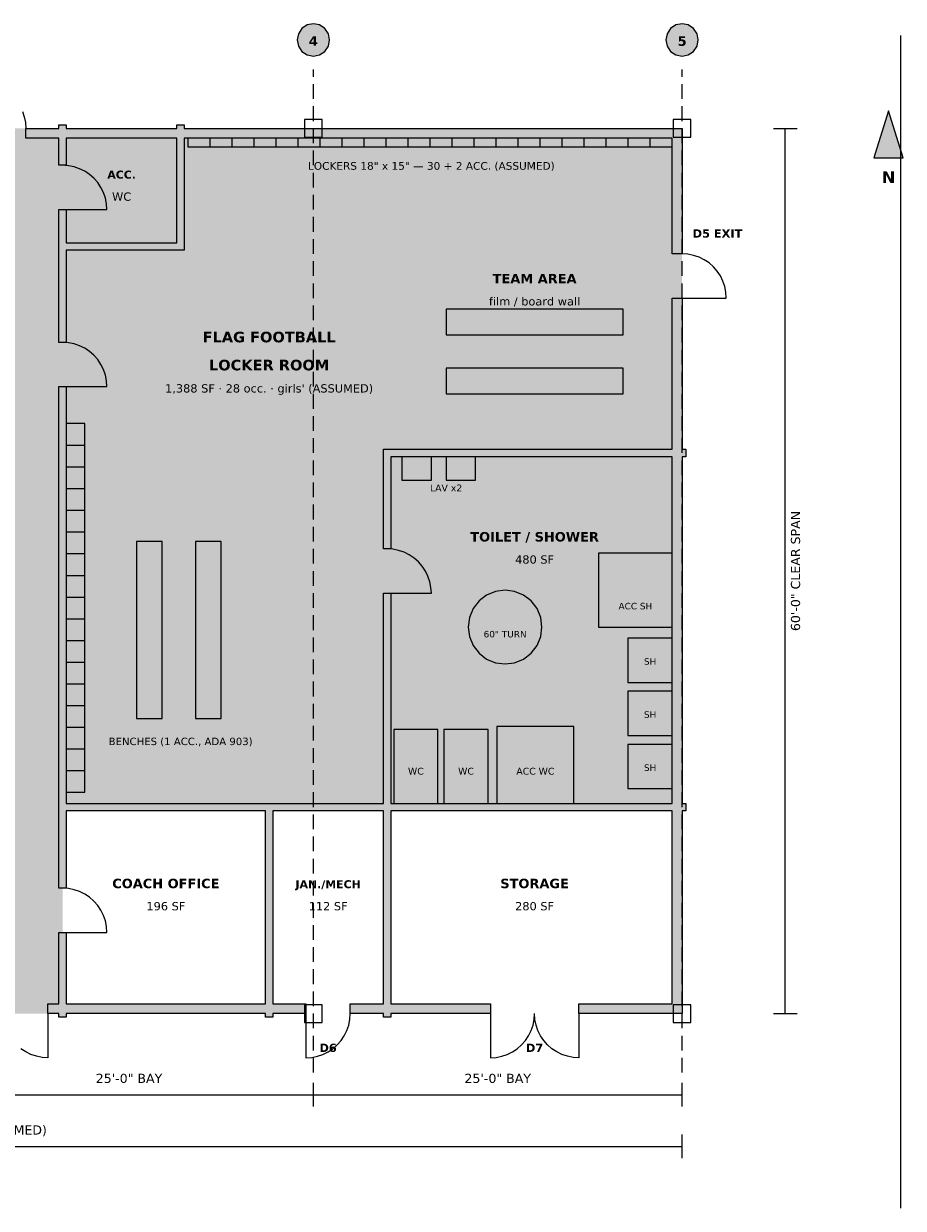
# Model space of a CAD drawing. Header units: feet. Extents: x -7 to 115, y -13 to 67.
# Tile 2 of 2: x 55 to 115, y -13 to 67. Entities that reach past the tile are written whole.
import ezdxf
from ezdxf.enums import TextEntityAlignment as Align

# ---------------------------------------------------------------- set-up
doc = ezdxf.new("R2010")
doc.units = ezdxf.units.FT
doc.header["$MEASUREMENT"] = 0
for name, color, linetype in [('A-ANNO-DIMS', 7, 'Continuous'), ('A-ANNO-EXIT', 7, 'Continuous'), ('A-ANNO-TEXT', 7, 'Continuous'), ('A-DOOR', 7, 'Continuous'), ('A-FLOR-PATT', 7, 'Continuous'), ('A-FURN', 7, 'Continuous'), ('A-WALL', 7, 'Continuous'), ('P-FIXT', 7, 'Continuous'), ('S-COLS', 7, 'Continuous'), ('S-GRID', 7, 'Continuous')]:
    doc.layers.add(name, color=color, linetype=linetype)
doc.styles.add('KS-BOLD', font='DejaVuSans-Bold.ttf')
doc.styles.add('KS-REG', font='DejaVuSans.ttf')

msp = doc.modelspace()

# ---------------------------------------------------------------- hatches: boundary and pattern name
at = {"layer": 'A-ANNO-TEXT', "true_color": 0x1a1a1a}
msp.add_hatch(color=7, dxfattribs=at).paths.add_polyline_path([(114, 61.2), (113, 58), (115, 58)])
at = {"layer": 'A-FLOR-PATT', "true_color": 0xe3f1e6}
msp.add_hatch(color=7, dxfattribs=at).paths.add_polyline_path([(50, 0), (58, 0), (58, 60), (50, 60)])
at = {"layer": 'A-FLOR-PATT', "true_color": 0xf4e6c8}
msp.add_hatch(color=7, dxfattribs=at).paths.add_polyline_path([(58, 14), (80, 14), (80, 38), (100, 38), (100, 60), (66, 60), (66, 52), (58, 52), (58, 14)])
at = {"layer": 'A-FLOR-PATT', "true_color": 0xeaf0f8}
for points in [[(58, 52), (66, 52), (66, 60), (58, 60)], [(80, 14), (100, 14), (100, 38), (80, 38)]]:
    msp.add_hatch(color=7, dxfattribs=at).paths.add_polyline_path(points)
at = {"layer": 'A-FURN', "true_color": 0x9aa5b1}
for points in [[(66.5, 58.75), (99.333, 58.75), (99.333, 59.333), (66.5, 59.333)], [(58.25, 15), (59.5, 15), (59.5, 40), (58.25, 40)]]:
    msp.add_hatch(color=7, dxfattribs=at).paths.add_polyline_path(points)
at = {"layer": 'A-FURN', "true_color": 0xd2b48c}
for points in [[(84, 46), (96, 46), (96, 47.75), (84, 47.75)], [(84, 42), (96, 42), (96, 43.75), (84, 43.75)], [(63, 20), (64.75, 20), (64.75, 32), (63, 32)], [(67, 20), (68.75, 20), (68.75, 32), (67, 32)]]:
    msp.add_hatch(color=7, dxfattribs=at).paths.add_polyline_path(points)
at = {"layer": 'A-WALL', "true_color": 0x1a1a1a}
for points in [[(57.75, 60), (57.75, 60.25), (58.25, 60.25), (58.25, 60), (65.75, 60), (65.75, 60.25), (66.25, 60.25), (66.25, 60), (100, 60), (100, 51.5), (99.333, 51.5), (99.333, 59.333), (66.25, 59.333), (66.25, 52.25), (66.25, 51.75), (65.75, 51.75), (58.25, 51.75), (58.25, 45.5), (57.75, 45.5), (57.75, 51.75), (57.75, 52.25), (57.75, 54.5), (58.25, 54.5), (58.25, 52.25), (65.75, 52.25), (65.75, 59.333), (58.25, 59.333), (58.25, 57.5), (57.75, 57.5), (57.75, 59.333), (55.5, 59.333), (55.5, 60), (57.75, 60)], [(100, 38.25), (100.25, 38.25), (100.25, 37.75), (100, 37.75), (100, 14.25), (100.25, 14.25), (100.25, 13.75), (100, 13.75), (100, 0), (93, 0), (93, 0.667), (99.333, 0.667), (99.333, 13.75), (80.25, 13.75), (80.25, 0.667), (87, 0.667), (87, 0), (80.25, 0), (80.25, -0.25), (79.75, -0.25), (79.75, 0), (77.5, 0), (77.5, 0.667), (79.75, 0.667), (79.75, 13.75), (72.25, 13.75), (72.25, 0.667), (74.5, 0.667), (74.5, 0), (72.25, 0), (72.25, -0.25), (71.75, -0.25), (71.75, 0), (58.25, 0), (58.25, -0.25), (57.75, -0.25), (57.75, 0), (57, 0), (57, 0.667), (57.75, 0.667), (57.75, 5.5), (58.25, 5.5), (58.25, 0.667), (71.75, 0.667), (71.75, 13.75), (58.25, 13.75), (58.25, 8.5), (57.75, 8.5), (57.75, 13.75), (57.75, 14.25), (57.75, 42.5), (58.25, 42.5), (58.25, 14.25), (71.75, 14.25), (72.25, 14.25), (79.75, 14.25), (79.75, 28.5), (80.25, 28.5), (80.25, 14.25), (99.333, 14.25), (99.333, 37.75), (80.25, 37.75), (80.25, 31.5), (79.75, 31.5), (79.75, 37.75), (79.75, 38.25), (80.25, 38.25), (99.333, 38.25), (99.333, 48.5), (100, 48.5), (100, 38.25)]]:
    msp.add_hatch(color=7, dxfattribs=at).paths.add_polyline_path(points)
at = {"layer": 'P-FIXT', "true_color": 0xffffff}
for points in [[(81, 36.15), (83, 36.15), (83, 37.75), (81, 37.75)], [(84, 36.15), (86, 36.15), (86, 37.75), (84, 37.75)], [(87.45, 14.25), (92.65, 14.25), (92.65, 19.45), (87.45, 19.45)], [(80.45, 14.25), (83.45, 14.25), (83.45, 19.25), (80.45, 19.25)], [(83.85, 14.25), (86.85, 14.25), (86.85, 19.25), (83.85, 19.25)]]:
    msp.add_hatch(color=7, dxfattribs=at).paths.add_polyline_path(points)
at = {"layer": 'P-FIXT', "true_color": 0xdcebf7}
for points in [[(94.333, 26.2), (99.333, 26.2), (99.333, 31.2), (94.333, 31.2)], [(96.333, 22.45), (99.333, 22.45), (99.333, 25.45), (96.333, 25.45)], [(96.333, 18.85), (99.333, 18.85), (99.333, 21.85), (96.333, 21.85)], [(96.333, 15.25), (99.333, 15.25), (99.333, 18.25), (96.333, 18.25)]]:
    msp.add_hatch(color=7, dxfattribs=at).paths.add_polyline_path(points)
at = {"layer": 'S-GRID', "true_color": 0xffffff}
for points in [[(76.1, 66), (76.016, 66.421), (75.778, 66.778), (75.421, 67.016), (75, 67.1), (74.579, 67.016), (74.222, 66.778), (73.984, 66.421), (73.9, 66), (73.984, 65.579), (74.222, 65.222), (74.579, 64.984), (75, 64.9), (75.421, 64.984), (75.778, 65.222), (76.016, 65.579)], [(101.1, 66), (101.016, 66.421), (100.778, 66.778), (100.421, 67.016), (100, 67.1), (99.579, 67.016), (99.222, 66.778), (98.984, 66.421), (98.9, 66), (98.984, 65.579), (99.222, 65.222), (99.579, 64.984), (100, 64.9), (100.421, 64.984), (100.778, 65.222), (101.016, 65.579)]]:
    msp.add_hatch(color=7, dxfattribs=at).paths.add_polyline_path(points)

# ---------------------------------------------------------------- linework, layer by layer
at = {"layer": 'A-ANNO-DIMS'}
for p, q in [((106.2, 60), (107.8, 60)), ((107, 0), (107, 60)), ((106.2, 0), (107.8, 0)), ((75, -6.3), (75, -4.7)), ((75, -6.3), (75, -4.7)), ((100, -6.3), (100, -4.7)), ((50, -5.5), (75, -5.5)), ((75, -5.5), (100, -5.5)), ((100, -9.8), (100, -8.2)), ((0, -9), (100, -9))]:
    msp.add_line(p, q, dxfattribs=at)
at = {"layer": 'A-ANNO-TEXT'}
msp.add_line((114.8, 66.3), (114.8, -13.2), dxfattribs=at)
msp.add_lwpolyline([(114, 61.2), (113, 58), (115, 58)], close=True, dxfattribs=at)
at = {"layer": 'A-DOOR'}
for p, q in [((55.272, 61.148), (55.398, 60.776)), ((55.398, 60.776), (55.474, 60.392)), ((55.474, 60.392), (55.5, 60)), ((58.392, 57.474), (58, 57.5)), ((58.776, 57.398), (58.392, 57.474)), ((59.148, 57.272), (58.776, 57.398)), ((59.5, 57.098), (59.148, 57.272)), ((59.826, 56.88), (59.5, 57.098)), ((60.121, 56.621), (59.826, 56.88)), ((60.38, 56.326), (60.121, 56.621)), ((60.598, 56), (60.38, 56.326)), ((60.772, 55.648), (60.598, 56)), ((60.898, 55.276), (60.772, 55.648)), ((60.974, 54.892), (60.898, 55.276)), ((61, 54.5), (60.974, 54.892)), ((58, 54.5), (61, 54.5)), ((100.392, 51.474), (100, 51.5)), ((100.776, 51.398), (100.392, 51.474)), ((101.148, 51.272), (100.776, 51.398)), ((101.5, 51.098), (101.148, 51.272)), ((101.826, 50.88), (101.5, 51.098)), ((102.121, 50.621), (101.826, 50.88)), ((102.38, 50.326), (102.121, 50.621)), ((102.598, 50), (102.38, 50.326)), ((102.772, 49.648), (102.598, 50)), ((102.898, 49.276), (102.772, 49.648)), ((102.974, 48.892), (102.898, 49.276)), ((100, 48.5), (103, 48.5)), ((103, 48.5), (102.974, 48.892)), ((58.392, 45.474), (58, 45.5)), ((58.776, 45.398), (58.392, 45.474)), ((59.148, 45.272), (58.776, 45.398)), ((59.5, 45.098), (59.148, 45.272)), ((59.826, 44.88), (59.5, 45.098)), ((60.121, 44.621), (59.826, 44.88)), ((60.38, 44.326), (60.121, 44.621)), ((60.598, 44), (60.38, 44.326)), ((60.772, 43.648), (60.598, 44)), ((60.898, 43.276), (60.772, 43.648)), ((60.974, 42.892), (60.898, 43.276)), ((61, 42.5), (60.974, 42.892)), ((58, 42.5), (61, 42.5)), ((80.392, 31.474), (80, 31.5)), ((80.776, 31.398), (80.392, 31.474)), ((81.148, 31.272), (80.776, 31.398)), ((81.5, 31.098), (81.148, 31.272)), ((81.826, 30.88), (81.5, 31.098)), ((82.121, 30.621), (81.826, 30.88)), ((82.38, 30.326), (82.121, 30.621)), ((82.598, 30), (82.38, 30.326)), ((82.772, 29.648), (82.598, 30)), ((82.898, 29.276), (82.772, 29.648)), ((82.974, 28.892), (82.898, 29.276)), ((80, 28.5), (83, 28.5)), ((83, 28.5), (82.974, 28.892)), ((58.392, 8.474), (58, 8.5)), ((58.776, 8.398), (58.392, 8.474)), ((59.148, 8.272), (58.776, 8.398)), ((59.5, 8.098), (59.148, 8.272)), ((59.826, 7.88), (59.5, 8.098)), ((60.121, 7.621), (59.826, 7.88)), ((60.38, 7.326), (60.121, 7.621)), ((60.598, 7), (60.38, 7.326)), ((60.772, 6.648), (60.598, 7)), ((60.898, 6.276), (60.772, 6.648)), ((60.974, 5.892), (60.898, 6.276)), ((61, 5.5), (60.974, 5.892)), ((58, 5.5), (61, 5.5)), ((57, 0), (57, -3)), ((74.5, 0), (74.5, -3)), ((77.474, -0.392), (77.5, 0)), ((87, 0), (87, -3)), ((89.974, -0.392), (90, 0)), ((90.026, -0.392), (90, 0)), ((93, 0), (93, -3)), ((77.272, -1.148), (77.398, -0.776)), ((77.398, -0.776), (77.474, -0.392)), ((89.772, -1.148), (89.898, -0.776)), ((89.898, -0.776), (89.974, -0.392)), ((90.102, -0.776), (90.026, -0.392)), ((90.228, -1.148), (90.102, -0.776)), ((76.88, -1.826), (77.098, -1.5)), ((77.098, -1.5), (77.272, -1.148)), ((89.38, -1.826), (89.598, -1.5)), ((89.598, -1.5), (89.772, -1.148)), ((90.402, -1.5), (90.228, -1.148)), ((90.62, -1.826), (90.402, -1.5)), ((55.5, -2.598), (55.174, -2.38)), ((76, -2.598), (76.326, -2.38)), ((76.326, -2.38), (76.621, -2.121)), ((76.621, -2.121), (76.88, -1.826)), ((88.5, -2.598), (88.826, -2.38)), ((88.826, -2.38), (89.121, -2.121)), ((89.121, -2.121), (89.38, -1.826)), ((90.879, -2.121), (90.62, -1.826)), ((91.174, -2.38), (90.879, -2.121)), ((91.5, -2.598), (91.174, -2.38)), ((55.852, -2.772), (55.5, -2.598)), ((56.224, -2.898), (55.852, -2.772)), ((56.608, -2.974), (56.224, -2.898)), ((57, -3), (56.608, -2.974)), ((74.5, -3), (74.892, -2.974)), ((74.892, -2.974), (75.276, -2.898)), ((75.276, -2.898), (75.648, -2.772)), ((75.648, -2.772), (76, -2.598)), ((87, -3), (87.392, -2.974)), ((87.392, -2.974), (87.776, -2.898)), ((87.776, -2.898), (88.148, -2.772)), ((88.148, -2.772), (88.5, -2.598)), ((91.852, -2.772), (91.5, -2.598)), ((92.224, -2.898), (91.852, -2.772)), ((92.608, -2.974), (92.224, -2.898)), ((93, -3), (92.608, -2.974))]:
    msp.add_line(p, q, dxfattribs=at)
at = {"layer": 'A-FURN'}
for p, q in [((67.992, 58.75), (67.992, 59.333)), ((69.485, 58.75), (69.485, 59.333)), ((70.977, 58.75), (70.977, 59.333)), ((72.47, 58.75), (72.47, 59.333)), ((73.962, 58.75), (73.962, 59.333)), ((75.455, 58.75), (75.455, 59.333)), ((76.947, 58.75), (76.947, 59.333)), ((78.439, 58.75), (78.439, 59.333)), ((79.932, 58.75), (79.932, 59.333)), ((81.424, 58.75), (81.424, 59.333)), ((82.917, 58.75), (82.917, 59.333)), ((84.409, 58.75), (84.409, 59.333)), ((85.902, 58.75), (85.902, 59.333)), ((87.394, 58.75), (87.394, 59.333)), ((88.886, 58.75), (88.886, 59.333)), ((90.379, 58.75), (90.379, 59.333)), ((91.871, 58.75), (91.871, 59.333)), ((93.364, 58.75), (93.364, 59.333)), ((94.856, 58.75), (94.856, 59.333)), ((96.348, 58.75), (96.348, 59.333)), ((97.841, 58.75), (97.841, 59.333)), ((58.25, 38.529), (59.5, 38.529)), ((58.25, 37.059), (59.5, 37.059)), ((58.25, 35.588), (59.5, 35.588)), ((58.25, 34.118), (59.5, 34.118)), ((58.25, 32.647), (59.5, 32.647)), ((58.25, 31.176), (59.5, 31.176)), ((58.25, 29.706), (59.5, 29.706)), ((58.25, 28.235), (59.5, 28.235)), ((58.25, 26.765), (59.5, 26.765)), ((58.25, 25.294), (59.5, 25.294)), ((58.25, 23.824), (59.5, 23.824)), ((58.25, 22.353), (59.5, 22.353)), ((58.25, 20.882), (59.5, 20.882)), ((58.25, 19.412), (59.5, 19.412)), ((58.25, 17.941), (59.5, 17.941)), ((58.25, 16.471), (59.5, 16.471))]:
    msp.add_line(p, q, dxfattribs=at)
for points in [[(66.5, 58.75), (99.333, 58.75), (99.333, 59.333), (66.5, 59.333)], [(84, 46), (96, 46), (96, 47.75), (84, 47.75)], [(84, 42), (96, 42), (96, 43.75), (84, 43.75)], [(58.25, 15), (59.5, 15), (59.5, 40), (58.25, 40)], [(63, 20), (64.75, 20), (64.75, 32), (63, 32)], [(67, 20), (68.75, 20), (68.75, 32), (67, 32)]]:
    msp.add_lwpolyline(points, close=True, dxfattribs=at)
at = {"layer": 'A-WALL'}
for points in [[(57.75, 60), (57.75, 60.25), (58.25, 60.25), (58.25, 60), (65.75, 60), (65.75, 60.25), (66.25, 60.25), (66.25, 60), (100, 60), (100, 51.5), (99.333, 51.5), (99.333, 59.333), (66.25, 59.333), (66.25, 52.25), (66.25, 51.75), (65.75, 51.75), (58.25, 51.75), (58.25, 45.5), (57.75, 45.5), (57.75, 51.75), (57.75, 52.25), (57.75, 54.5), (58.25, 54.5), (58.25, 52.25), (65.75, 52.25), (65.75, 59.333), (58.25, 59.333), (58.25, 57.5), (57.75, 57.5), (57.75, 59.333), (55.5, 59.333), (55.5, 60), (57.75, 60)], [(100, 38.25), (100.25, 38.25), (100.25, 37.75), (100, 37.75), (100, 14.25), (100.25, 14.25), (100.25, 13.75), (100, 13.75), (100, 0), (93, 0), (93, 0.667), (99.333, 0.667), (99.333, 13.75), (80.25, 13.75), (80.25, 0.667), (87, 0.667), (87, 0), (80.25, 0), (80.25, -0.25), (79.75, -0.25), (79.75, 0), (77.5, 0), (77.5, 0.667), (79.75, 0.667), (79.75, 13.75), (72.25, 13.75), (72.25, 0.667), (74.5, 0.667), (74.5, 0), (72.25, 0), (72.25, -0.25), (71.75, -0.25), (71.75, 0), (58.25, 0), (58.25, -0.25), (57.75, -0.25), (57.75, 0), (57, 0), (57, 0.667), (57.75, 0.667), (57.75, 5.5), (58.25, 5.5), (58.25, 0.667), (71.75, 0.667), (71.75, 13.75), (58.25, 13.75), (58.25, 8.5), (57.75, 8.5), (57.75, 13.75), (57.75, 14.25), (57.75, 42.5), (58.25, 42.5), (58.25, 14.25), (71.75, 14.25), (72.25, 14.25), (79.75, 14.25), (79.75, 28.5), (80.25, 28.5), (80.25, 14.25), (99.333, 14.25), (99.333, 37.75), (80.25, 37.75), (80.25, 31.5), (79.75, 31.5), (79.75, 37.75), (79.75, 38.25), (80.25, 38.25), (99.333, 38.25), (99.333, 48.5), (100, 48.5), (100, 38.25)]]:
    msp.add_lwpolyline(points, close=True, dxfattribs=at)
at = {"layer": 'P-FIXT'}
for points in [[(81, 36.15), (83, 36.15), (83, 37.75), (81, 37.75)], [(84, 36.15), (86, 36.15), (86, 37.75), (84, 37.75)], [(94.333, 26.2), (99.333, 26.2), (99.333, 31.2), (94.333, 31.2)], [(90.5, 26.2), (90.415, 26.847), (90.165, 27.45), (89.768, 27.968), (89.25, 28.365), (88.647, 28.615), (88, 28.7), (87.353, 28.615), (86.75, 28.365), (86.232, 27.968), (85.835, 27.45), (85.585, 26.847), (85.5, 26.2), (85.585, 25.553), (85.835, 24.95), (86.232, 24.432), (86.75, 24.035), (87.353, 23.785), (88, 23.7), (88.647, 23.785), (89.25, 24.035), (89.768, 24.432), (90.165, 24.95), (90.415, 25.553)], [(96.333, 22.45), (99.333, 22.45), (99.333, 25.45), (96.333, 25.45)], [(96.333, 18.85), (99.333, 18.85), (99.333, 21.85), (96.333, 21.85)], [(87.45, 14.25), (92.65, 14.25), (92.65, 19.45), (87.45, 19.45)], [(80.45, 14.25), (83.45, 14.25), (83.45, 19.25), (80.45, 19.25)], [(83.85, 14.25), (86.85, 14.25), (86.85, 19.25), (83.85, 19.25)], [(96.333, 15.25), (99.333, 15.25), (99.333, 18.25), (96.333, 18.25)]]:
    msp.add_lwpolyline(points, close=True, dxfattribs=at)
at = {"layer": 'S-COLS'}
for points in [[(74.4, 59.4), (75.6, 59.4), (75.6, 60.6), (74.4, 60.6)], [(99.4, 59.4), (100.6, 59.4), (100.6, 60.6), (99.4, 60.6)], [(74.4, -0.6), (75.6, -0.6), (75.6, 0.6), (74.4, 0.6)], [(99.4, -0.6), (100.6, -0.6), (100.6, 0.6), (99.4, 0.6)]]:
    msp.add_lwpolyline(points, close=True, dxfattribs=at)
at = {"layer": 'S-GRID'}
for p, q in [((75, 63.5), (75, 64)), ((100, 63.5), (100, 64)), ((75, 62), (75, 63)), ((100, 62), (100, 63)), ((75, 60.5), (75, 61.5)), ((100, 60.5), (100, 61.5)), ((75, 59), (75, 60)), ((100, 59), (100, 60)), ((75, 57.5), (75, 58.5)), ((100, 57.5), (100, 58.5)), ((75, 56), (75, 57)), ((100, 56), (100, 57)), ((75, 54.5), (75, 55.5)), ((100, 54.5), (100, 55.5)), ((75, 53), (75, 54)), ((100, 53), (100, 54)), ((75, 51.5), (75, 52.5)), ((100, 51.5), (100, 52.5)), ((75, 50), (75, 51)), ((100, 50), (100, 51)), ((75, 48.5), (75, 49.5)), ((100, 48.5), (100, 49.5)), ((75, 47), (75, 48)), ((100, 47), (100, 48)), ((75, 45.5), (75, 46.5)), ((100, 45.5), (100, 46.5)), ((75, 44), (75, 45)), ((100, 44), (100, 45)), ((75, 42.5), (75, 43.5)), ((100, 42.5), (100, 43.5)), ((75, 41), (75, 42)), ((100, 41), (100, 42)), ((75, 39.5), (75, 40.5)), ((100, 39.5), (100, 40.5)), ((75, 38), (75, 39)), ((100, 38), (100, 39)), ((75, 36.5), (75, 37.5)), ((100, 36.5), (100, 37.5)), ((75, 35), (75, 36)), ((100, 35), (100, 36)), ((75, 33.5), (75, 34.5)), ((100, 33.5), (100, 34.5)), ((75, 32), (75, 33)), ((100, 32), (100, 33)), ((75, 30.5), (75, 31.5)), ((100, 30.5), (100, 31.5)), ((75, 29), (75, 30)), ((100, 29), (100, 30)), ((75, 27.5), (75, 28.5)), ((100, 27.5), (100, 28.5)), ((75, 26), (75, 27)), ((100, 26), (100, 27)), ((75, 24.5), (75, 25.5)), ((100, 24.5), (100, 25.5)), ((75, 23), (75, 24)), ((100, 23), (100, 24)), ((75, 21.5), (75, 22.5)), ((100, 21.5), (100, 22.5)), ((75, 20), (75, 21)), ((100, 20), (100, 21)), ((75, 18.5), (75, 19.5)), ((100, 18.5), (100, 19.5)), ((75, 17), (75, 18)), ((100, 17), (100, 18)), ((75, 15.5), (75, 16.5)), ((100, 15.5), (100, 16.5)), ((75, 14), (75, 15)), ((100, 14), (100, 15)), ((75, 12.5), (75, 13.5)), ((100, 12.5), (100, 13.5)), ((75, 11), (75, 12)), ((100, 11), (100, 12)), ((75, 9.5), (75, 10.5)), ((100, 9.5), (100, 10.5)), ((75, 8), (75, 9)), ((100, 8), (100, 9)), ((75, 6.5), (75, 7.5)), ((100, 6.5), (100, 7.5)), ((75, 5), (75, 6)), ((100, 5), (100, 6)), ((75, 3.5), (75, 4.5)), ((100, 3.5), (100, 4.5)), ((75, 2), (75, 3)), ((100, 2), (100, 3)), ((75, 0.5), (75, 1.5)), ((100, 0.5), (100, 1.5)), ((75, -1), (75, 0)), ((100, -1), (100, 0)), ((75, -2.5), (75, -1.5)), ((100, -2.5), (100, -1.5)), ((75, -4), (75, -3)), ((100, -4), (100, -3))]:
    msp.add_line(p, q, dxfattribs=at)
for points in [[(76.1, 66), (76.016, 66.421), (75.778, 66.778), (75.421, 67.016), (75, 67.1), (74.579, 67.016), (74.222, 66.778), (73.984, 66.421), (73.9, 66), (73.984, 65.579), (74.222, 65.222), (74.579, 64.984), (75, 64.9), (75.421, 64.984), (75.778, 65.222), (76.016, 65.579)], [(101.1, 66), (101.016, 66.421), (100.778, 66.778), (100.421, 67.016), (100, 67.1), (99.579, 67.016), (99.222, 66.778), (98.984, 66.421), (98.9, 66), (98.984, 65.579), (99.222, 65.222), (99.579, 64.984), (100, 64.9), (100.421, 64.984), (100.778, 65.222), (101.016, 65.579)]]:
    msp.add_lwpolyline(points, close=True, dxfattribs=at)

# ---------------------------------------------------------------- texts
at = {"layer": 'A-ANNO-DIMS', "style": 'KS-REG'}
msp.add_text('60\'-0" CLEAR SPAN', height=0.62, rotation=90, dxfattribs=at).set_placement((108, 30), align=Align.CENTER)
for s, p in [('25\'-0" BAY', (62.5, -4.7)), ('25\'-0" BAY', (87.5, -4.7)), ('100\'-0" OUT TO OUT (ASSUMED)', (50, -8.2))]:
    msp.add_text(s, height=0.62, dxfattribs=at).set_placement(p, align=Align.CENTER)
at = {"layer": 'A-ANNO-EXIT', "style": 'KS-BOLD'}
for s, p in [('D5 EXIT', (102.4, 52.6)), ('D6', (76, -2.6)), ('D7', (90, -2.6))]:
    msp.add_text(s, height=0.56, dxfattribs=at).set_placement(p, align=Align.CENTER)
at = {"layer": 'A-ANNO-TEXT'}
for s, height, style, p in [('ACC.', 0.54, 'KS-BOLD', (62, 56.6)), ('N', 0.8, 'KS-BOLD', (114, 56.3)), ('WC', 0.56, 'KS-REG', (62, 55.1)), ('TEAM AREA', 0.64, 'KS-BOLD', (90, 49.5)), ('film / board wall', 0.56, 'KS-REG', (90, 48)), ('FLAG FOOTBALL', 0.72, 'KS-BOLD', (72, 45.5)), ('LOCKER ROOM', 0.72, 'KS-BOLD', (72, 43.6)), ("1,388 SF · 28 occ. · girls' (ASSUMED)", 0.56, 'KS-REG', (72, 42.1)), ('TOILET / SHOWER', 0.64, 'KS-BOLD', (90, 32)), ('480 SF', 0.56, 'KS-REG', (90, 30.5)), ('COACH OFFICE', 0.64, 'KS-BOLD', (65, 8.5)), ('JAN./MECH', 0.54, 'KS-BOLD', (76, 8.5)), ('STORAGE', 0.64, 'KS-BOLD', (90, 8.5)), ('196 SF', 0.56, 'KS-REG', (65, 7)), ('112 SF', 0.56, 'KS-REG', (76, 7)), ('280 SF', 0.56, 'KS-REG', (90, 7))]:
    msp.add_text(s, height=height, dxfattribs=dict(at, style=style)).set_placement(p, align=Align.CENTER)
at = {"layer": 'A-FURN', "style": 'KS-REG'}
for s, height, p in [('LOCKERS 18" x 15" — 30 + 2 ACC. (ASSUMED)', 0.52, (83, 57.2)), ('BENCHES (1 ACC., ADA 903)', 0.5, (66, 18.2))]:
    msp.add_text(s, height=height, dxfattribs=at).set_placement(p, align=Align.CENTER)
at = {"layer": 'P-FIXT', "style": 'KS-REG'}
for s, height, p in [('LAV x2', 0.46, (84, 35.4)), ('ACC SH', 0.44, (96.833, 27.4)), ('60" TURN', 0.44, (88, 25.5)), ('SH', 0.44, (97.833, 23.65)), ('SH', 0.44, (97.833, 20.05)), ('SH', 0.44, (97.833, 16.45)), ('WC', 0.46, (81.95, 16.2)), ('WC', 0.46, (85.35, 16.2)), ('ACC WC', 0.46, (90.05, 16.2))]:
    msp.add_text(s, height=height, dxfattribs=at).set_placement(p, align=Align.CENTER)
at = {"layer": 'S-GRID', "style": 'KS-BOLD'}
for s, p in [('4', (75, 65.6)), ('5', (100, 65.6))]:
    msp.add_text(s, height=0.65, dxfattribs=at).set_placement(p, align=Align.CENTER)

doc.saveas('drawing.dxf')
